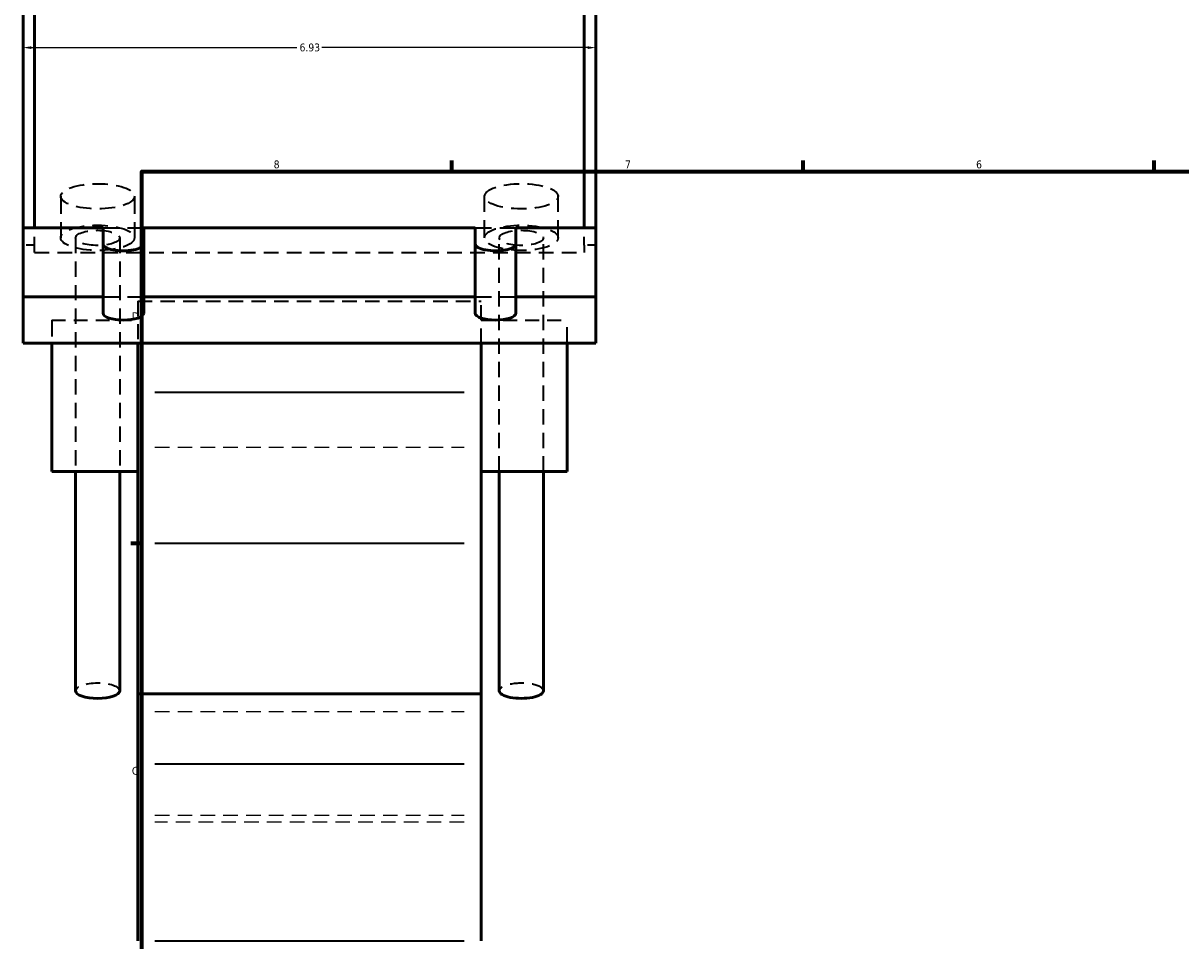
# Model space of a CAD drawing. Header units: inches. Extents: x -0.9 to 58.3, y -1.4 to 53.2.
# Tile 2 of 6: x -0.9 to 13.1, y 11.7 to 22.8. Entities that reach past the tile are written whole.
import ezdxf

# ---------------------------------------------------------------- set-up
doc = ezdxf.new("R2010")
doc.units = ezdxf.units.IN
doc.header["$MEASUREMENT"] = 0
doc.linetypes.add('DASHED', pattern=[0.2067, 0.1654, -0.0413])
for name, color, linetype, lineweight in [('Border (ANSI)', 7, 'Continuous', 70), ('Dimension (ANSI)', 7, 'Continuous', 25), ('Hidden (ANSI)', 7, 'DASHED', 35), ('Hidden Narrow (ANSI)', 7, 'DASHED', 25), ('Visible (ANSI)', 7, 'Continuous', 50), ('Visible Narrow (ANSI)', 7, 'Continuous', 35)]:
    doc.layers.add(name, color=color, linetype=linetype, lineweight=lineweight)
doc.styles.add('Note Text (ANSI)', font='tahoma.ttf')
doc.dimstyles.new('Default (ANSI)', dxfattribs={"dimtxt": 0.094488, "dimasz": 0.098425, "dimexe": 0.125, "dimexo": 0.0625, "dimgap": 0.031496, "dimtad": 0, "dimtih": 1, "dimtoh": 1, "dimrnd": 1e-08, "dimzin": 4, "dimdsep": 46, "dimtxsty": 'Note Text (ANSI)', "dimcen": 0.09, "dimdle": 0.393701, "dimclrd": 256, "dimclre": 256, "dimclrt": 5, "dimadec": 0, "dimazin": 1, "dimtfac": 1, "dimtofl": 0, "dimtmove": 0, "dimatfit": 3, "dimfxl": 1, "dimtolj": 1, "dimtzin": 4, "dimlwd": -1, "dimlwe": -1, "dimarcsym": 0})

# ---------------------------------------------------------------- blocks, each defined once
blk = doc.blocks.new('Borders Default Border')
at = {"layer": 'Border (ANSI)'}
for p, q in [((4.25, 21), (4.25, 21.134)), ((8.5, 21), (8.5, 21.134)), ((12.75, 21), (12.75, 21.134)), ((0.5, 16.5), (0.366, 16.5))]:
    blk.add_line(p, q, dxfattribs=at)
at = {"layer": 'Border (ANSI)', "flags": 128}
blk.add_lwpolyline([(0.5, 1), (0.5, 21), (33.5, 21), (33.5, 1), (0.5, 1)], dxfattribs=at)
at = {"layer": 'Border (ANSI)', "color": 5, "true_color": 0x0000ff, "char_height": 0.0945, "attachment_point": 7, "style": 'Note Text (ANSI)'}
for s, insert in [('8', (2.094, 21.038)), ('7', (6.346, 21.04)), ('6', (10.595, 21.038)), ('D', (0.378, 19.203)), ('C', (0.378, 13.701))]:
    blk.add_mtext(s, dxfattribs=dict(at, insert=insert))
blk = doc.blocks.new('*D6')
at = {"layer": 'Defpoints', "color": 0, "transparency": 16777216}
for p in [(5.992, 22.5), (-0.938, 22.148), (5.992, 22.148)]:
    blk.add_point(p, dxfattribs=at)
at = {"layer": 'Dimension (ANSI)', "transparency": 16777216}
for p, q in [((-0.84, 22.5), (2.376, 22.5)), ((5.893, 22.5), (2.678, 22.5))]:
    blk.add_line(p, q, dxfattribs=at)
for points in [[(-0.84, 22.516), (-0.84, 22.483), (-0.938, 22.5)], [(5.893, 22.516), (5.893, 22.483), (5.992, 22.5)]]:
    blk.add_solid(points, dxfattribs=at)
at = {"layer": 'Dimension (ANSI)', "color": 5, "transparency": 16777216, "insert": (2.407, 22.549), "char_height": 0.0945, "attachment_point": 1, "style": 'Note Text (ANSI)'}
blk.add_mtext('\\A1;6.93', dxfattribs=at)

msp = doc.modelspace()

# ---------------------------------------------------------------- linework, layer by layer
at = {"layer": 'Hidden (ANSI)', "ltscale": 1.293556}
for p, q in [((-0.483, 20.701), (-0.483, 20.198)), ((0.408, 20.701), (0.408, 20.198)), ((4.645, 20.198), (4.645, 20.701)), ((5.537, 20.198), (5.537, 20.701))]:
    msp.add_line(p, q, dxfattribs=at)
at = {"layer": 'Hidden (ANSI)', "ltscale": 0.455727}
for p, q in [((-0.8, 20.11), (-0.8, 20.321)), ((5.853, 20.11), (5.853, 20.321))]:
    msp.add_line(p, q, dxfattribs=at)
at = {"layer": 'Hidden (ANSI)', "ltscale": 1.190131}
for p, q in [((0.029, 20.321), (0.521, 20.321)), ((4.533, 20.321), (5.025, 20.321)), ((0.029, 19.484), (0.521, 19.484)), ((4.533, 19.484), (5.025, 19.484))]:
    msp.add_line(p, q, dxfattribs=at)
at = {"layer": 'Hidden (ANSI)', "ltscale": 1.119988}
for p, q in [((-0.305, 20.198), (-0.305, 17.37)), ((0.23, 20.198), (0.23, 17.37)), ((4.824, 17.37), (4.824, 20.198)), ((5.358, 17.37), (5.358, 20.198))]:
    msp.add_line(p, q, dxfattribs=at)
at = {"layer": 'Hidden (ANSI)', "ltscale": 0.263891}
for p, q in [((-0.8, 20.11), (-0.938, 20.11)), ((5.992, 20.11), (5.853, 20.11))]:
    msp.add_line(p, q, dxfattribs=at)
at = {"layer": 'Hidden (ANSI)', "ltscale": 0.488566}
for p, q in [((-0.8, 20.022), (-0.8, 20.11)), ((5.853, 20.11), (5.853, 20.022))]:
    msp.add_line(p, q, dxfattribs=at)
at = {"layer": 'Hidden (ANSI)', "ltscale": 1.072859}
msp.add_line((-0.8, 20.022), (5.853, 20.022), dxfattribs=at)
at = {"layer": 'Hidden (ANSI)', "ltscale": 1.089197}
for p, q in [((0.448, 19.433), (0.448, 18.923)), ((4.606, 18.923), (4.606, 19.433))]:
    msp.add_line(p, q, dxfattribs=at)
at = {"layer": 'Hidden (ANSI)', "ltscale": 1.058743}
msp.add_line((0.448, 19.433), (4.606, 19.433), dxfattribs=at)
at = {"layer": 'Hidden (ANSI)', "ltscale": 1.188591}
for p, q in [((-0.592, 19.203), (-0.592, 18.923)), ((5.645, 18.923), (5.645, 19.203))]:
    msp.add_line(p, q, dxfattribs=at)
at = {"layer": 'Hidden (ANSI)', "ltscale": 1.005805}
for p, q in [((-0.592, 19.203), (0.448, 19.203)), ((4.606, 19.203), (5.645, 19.203))]:
    msp.add_line(p, q, dxfattribs=at)
at = {"layer": 'Hidden (ANSI)', "ltscale": 1.12884}
for centre, major_axis in [((-0.037, 20.701), (0.446, 0)), ((5.091, 20.701), (-0.446, 0)), ((-0.037, 20.198), (0.446, 0)), ((5.091, 20.198), (-0.446, 0))]:
    msp.add_ellipse(centre, major_axis=major_axis, ratio=0.34202, dxfattribs=at)
at = {"layer": 'Hidden (ANSI)', "ltscale": 1.161093}
for centre, major_axis in [((-0.037, 20.198), (0.267, 0)), ((5.091, 20.198), (-0.267, 0))]:
    msp.add_ellipse(centre, major_axis=major_axis, ratio=0.34202, dxfattribs=at)
at = {"layer": 'Hidden (ANSI)', "ltscale": 1.015956}
for centre, major_axis, start_param, end_param in [((-0.037, 14.718), (-0.267, 0), 3.141593, 6.283185), ((5.091, 14.718), (0.267, 0), 0, 3.141593)]:
    msp.add_ellipse(centre, major_axis=major_axis, ratio=0.34202, start_param=start_param, end_param=end_param, dxfattribs=at)
at = {"layer": 'Hidden Narrow (ANSI)', "ltscale": 1.06497}
for p, q in [((0.656, 17.667), (4.398, 17.667)), ((0.656, 14.466), (4.398, 14.466)), ((0.656, 13.215), (4.398, 13.215)), ((4.398, 13.13), (0.656, 13.13))]:
    msp.add_line(p, q, dxfattribs=at)
at = {"layer": 'Visible (ANSI)'}
for p, q in [((-0.938, 20.321), (-0.938, 24.186)), ((-0.8, 20.321), (-0.8, 24.186)), ((5.853, 20.321), (5.853, 24.186)), ((5.992, 20.321), (5.992, 24.186)), ((-0.938, 20.321), (0.029, 20.321)), ((-0.938, 19.484), (-0.938, 20.321)), ((0.029, 19.484), (0.029, 20.321)), ((0.521, 20.321), (4.533, 20.321)), ((0.521, 20.321), (0.521, 19.484)), ((4.533, 19.484), (4.533, 20.321)), ((5.025, 20.321), (5.992, 20.321)), ((5.025, 20.321), (5.025, 19.484)), ((5.992, 19.484), (5.992, 20.321)), ((-0.938, 19.484), (0.029, 19.484)), ((-0.938, 18.923), (-0.938, 19.484)), ((0.029, 19.287), (0.029, 19.484)), ((0.521, 19.484), (4.533, 19.484)), ((0.521, 19.484), (0.521, 19.287)), ((4.533, 19.287), (4.533, 19.484)), ((5.025, 19.484), (5.992, 19.484)), ((5.025, 19.484), (5.025, 19.287)), ((5.992, 19.484), (5.992, 18.923)), ((5.992, 18.923), (-0.938, 18.923)), ((-0.592, 18.923), (-0.592, 17.37)), ((0.448, 18.923), (0.448, 18.33)), ((4.606, 18.33), (4.606, 18.923)), ((5.645, 17.37), (5.645, 18.923)), ((0.448, 16.505), (0.448, 18.33)), ((4.606, 18.33), (4.606, 16.505)), ((-0.592, 17.37), (0.448, 17.37)), ((-0.305, 17.37), (-0.305, 14.718)), ((0.23, 17.37), (0.23, 14.718)), ((4.606, 17.37), (5.645, 17.37)), ((4.824, 14.718), (4.824, 17.37)), ((5.358, 14.718), (5.358, 17.37)), ((0.448, 14.681), (0.448, 16.505)), ((4.606, 16.505), (4.606, 14.681)), ((0.448, 14.681), (0.448, 13.834)), ((0.448, 14.681), (4.606, 14.681)), ((4.606, 13.834), (4.606, 14.681)), ((0.448, 11.693), (0.448, 13.834)), ((4.606, 13.834), (4.606, 11.693))]:
    msp.add_line(p, q, dxfattribs=at)
for centre, major_axis, start_param, end_param in [((0.275, 20.125), (-0.246, 0), 0, 3.141593), ((4.779, 20.125), (-0.246, 0), 0, 3.141593), ((0.275, 19.287), (0.246, 0), 3.141593, 6.283185), ((4.779, 19.287), (0.246, 0), 3.141593, 6.283185), ((-0.037, 14.718), (0.267, 0), 3.141593, 6.283185), ((5.091, 14.718), (-0.267, 0), 0, 3.141593)]:
    msp.add_ellipse(centre, major_axis=major_axis, ratio=0.34202, start_param=start_param, end_param=end_param, dxfattribs=at)
at = {"layer": 'Visible Narrow (ANSI)'}
for p, q in [((0.656, 18.33), (4.398, 18.33)), ((0.656, 16.505), (4.398, 16.505)), ((0.656, 13.834), (4.398, 13.834)), ((0.656, 11.693), (4.398, 11.693))]:
    msp.add_line(p, q, dxfattribs=at)

# ---------------------------------------------------------------- block references
msp.add_blockref('Borders Default Border', (0, 0))

# ---------------------------------------------------------------- dimensions: what is measured, and where the dimension line sits
at = {"layer": 'Dimension (ANSI)'}
dim = msp.add_linear_dim(base=(5.992, 22.5), p1=(-0.938, 22.148), p2=(5.992, 22.148), angle=180, dimstyle='Default (ANSI)', override={"dimgap": 0.031496, "dimtih": 0, "dimtoh": 0, "dimdec": 2, "dimse1": 1, "dimse2": 1, "dimtol": 0, "dimlim": 0, "dimtp": 0, "dimtm": 0, "dimtdec": 2, "dimatfit": 1}, dxfattribs=at)
dim.commit()
dim.dimension.update_dxf_attribs({"geometry": '*D6', "text_midpoint": (2.527, 22.5), "dimtype": 160})

doc.saveas('drawing.dxf')
